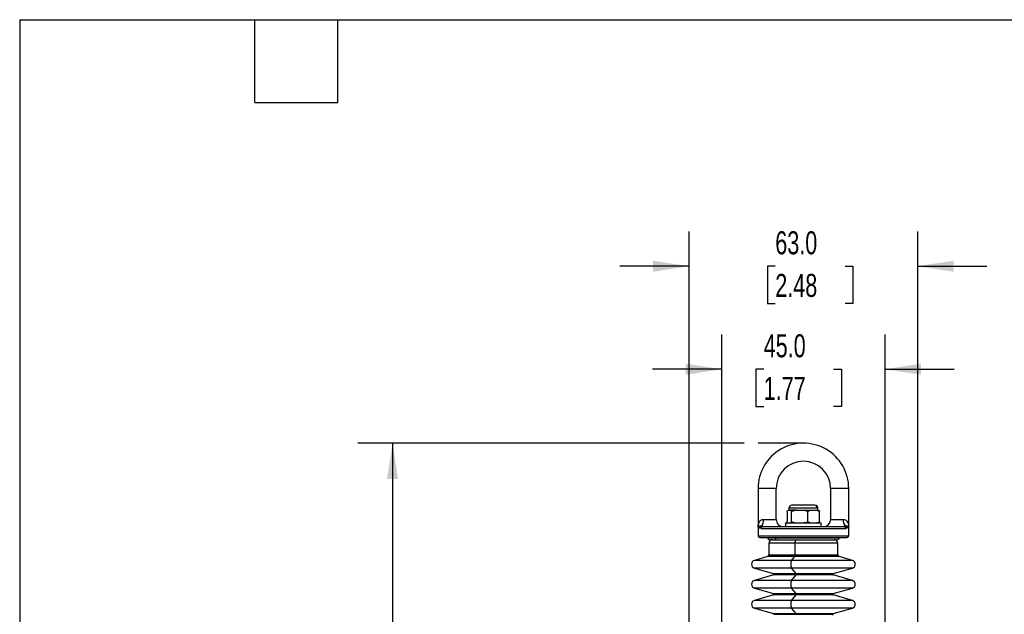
# Model space of a CAD drawing. Header units: millimetres. Extents: x 19 to 819, y 19 to 629.
# Tile 7 of 26: x 19 to 290, y 465 to 629. Entities that reach past the tile are written whole.
import ezdxf

# ---------------------------------------------------------------- set-up
doc = ezdxf.new("R2010")
doc.units = ezdxf.units.MM
doc.header["$LTSCALE"] = 3
doc.layers.add('DIMENSIONS', color=140, linetype='Continuous', lineweight=25)
doc.layers.add('TEXT', color=140, linetype='Continuous', lineweight=25)
doc.styles.add('SLDTEXTSTYLE0', font='TXT', dxfattribs={"width": 0.7})
doc.dimstyles.new('SLDDIMSTYLE0', dxfattribs={"dimtxt": 6.474023, "dimasz": 9.906, "dimexe": 0, "dimexo": 0.0625, "dimgap": 1.618506, "dimtad": 0, "dimtih": 1, "dimtoh": 1, "dimrnd": 1e-09, "dimzin": 12, "dimdsep": 46, "dimtxsty": 'SLDTEXTSTYLE0', "dimsah": 1, "dimcen": 0.09, "dimadec": 0, "dimazin": 3, "dimtfac": 1, "dimtofl": 0, "dimtmove": 0, "dimatfit": 3, "dimfxl": 0, "dimfrac": 2, "dimtolj": 1, "dimtzin": 12, "dimarcsym": 0})
doc.dimstyles.new('SLDDIMSTYLE1', dxfattribs={"dimtxt": 6.474023, "dimasz": 9.906, "dimexe": 0, "dimexo": 0.0625, "dimgap": 1.618506, "dimtad": 0, "dimtih": 1, "dimtoh": 1, "dimrnd": 1e-09, "dimzin": 4, "dimdsep": 46, "dimtxsty": 'SLDTEXTSTYLE0', "dimsah": 1, "dimcen": 0.09, "dimadec": 0, "dimazin": 1, "dimtfac": 1, "dimtmove": 0, "dimatfit": 0, "dimfxl": 0, "dimfrac": 2, "dimtolj": 1, "dimtzin": 12, "dimarcsym": 0})

# ---------------------------------------------------------------- blocks, each defined once
blk = doc.blocks.new('SW_BROKEN_VIEW_0')
at = {"color": 0}
blk.add_line((0, 0), (-12.5, 0), dxfattribs=at)
blk = doc.blocks.new('_D')
at = {"layer": 'DIMENSIONS'}
for p, q in [((218.65, 511.97), (112.25, 511.97)), ((121.78, 511.97), (121.78, 412.28)), ((112.16, 400.54), (109.98, 400.54)), ((109.98, 400.54), (109.98, 390.25)), ((131.39, 400.54), (133.57, 400.54)), ((133.57, 400.54), (133.57, 390.25)), ((109.98, 390.25), (112.16, 390.25)), ((121.78, 275.37), (121.78, 388.8)), ((133.57, 390.25), (131.39, 390.25)), ((206.65, 275.37), (112.25, 275.37))]:
    blk.add_line(p, q, dxfattribs=at)
for points in [[(121.78, 511.97), (120.25, 502.07), (123.3, 502.07)], [(121.78, 275.37), (123.3, 285.28), (120.25, 285.28)]]:
    blk.add_solid(points, dxfattribs=at)
at = {"layer": 'DIMENSIONS', "char_height": 6.35, "attachment_point": 1, "style": 'SLDTEXTSTYLE0'}
for s, insert in [('236.6', (109.46, 410.18)), ('9.31', (112.16, 398.44))]:
    blk.add_mtext(s, dxfattribs=dict(at, insert=insert))
blk = doc.blocks.new('_D_4')
at = {"layer": 'DIMENSIONS'}
for p, q in [((212.46, 428.14), (212.46, 541.87)), ((257.46, 428.14), (257.46, 541.87)), ((212.46, 532.34), (193.41, 532.34)), ((224.02, 532.34), (221.85, 532.34)), ((221.85, 532.34), (221.85, 522.05)), ((243.26, 532.34), (245.44, 532.34)), ((245.44, 532.34), (245.44, 522.05)), ((257.46, 532.34), (276.51, 532.34)), ((221.85, 522.05), (224.02, 522.05)), ((245.44, 522.05), (243.26, 522.05))]:
    blk.add_line(p, q, dxfattribs=at)
for points in [[(212.46, 532.34), (202.55, 533.87), (202.55, 530.82)], [(257.46, 532.34), (267.36, 530.82), (267.36, 533.87)]]:
    blk.add_solid(points, dxfattribs=at)
at = {"layer": 'DIMENSIONS', "char_height": 6.35, "attachment_point": 1, "style": 'SLDTEXTSTYLE0'}
for s, insert in [('45.0', (224.02, 541.98)), ('1.77', (224.02, 530.24))]:
    blk.add_mtext(s, dxfattribs=dict(at, insert=insert))
blk = doc.blocks.new('_D_5')
at = {"layer": 'DIMENSIONS'}
for p, q in [((203.46, 363.09), (203.46, 570.25)), ((266.46, 363.09), (266.46, 570.25)), ((203.46, 560.73), (184.41, 560.73)), ((227.21, 560.73), (225.03, 560.73)), ((225.03, 560.73), (225.03, 550.44)), ((246.44, 560.73), (248.62, 560.73)), ((248.62, 560.73), (248.62, 550.44)), ((266.46, 560.73), (285.51, 560.73)), ((225.03, 550.44), (227.21, 550.44)), ((248.62, 550.44), (246.44, 550.44))]:
    blk.add_line(p, q, dxfattribs=at)
for points in [[(203.46, 560.73), (193.55, 562.25), (193.55, 559.2)], [(266.46, 560.73), (276.36, 559.2), (276.36, 562.25)]]:
    blk.add_solid(points, dxfattribs=at)
at = {"layer": 'DIMENSIONS', "char_height": 6.35, "attachment_point": 1, "style": 'SLDTEXTSTYLE0'}
for s, insert in [('63.0', (227.21, 570.36)), ('2.48', (227.21, 558.62))]:
    blk.add_mtext(s, dxfattribs=dict(at, insert=insert))

msp = doc.modelspace()

# ---------------------------------------------------------------- linework, layer by layer
for p, q in [((222.457, 499.472), (222.457, 488.972)), ((227.457, 499.472), (222.457, 499.472)), ((227.457, 490.972), (227.457, 499.472)), ((242.457, 499.472), (242.457, 490.972)), ((247.457, 499.472), (242.457, 499.472)), ((247.457, 488.972), (247.457, 499.472)), ((230.957, 494.072), (230.957, 493.472)), ((238.828, 494.072), (230.957, 494.072)), ((238.054, 494.872), (231.781, 494.872)), ((238.828, 494.072), (238.828, 493.472)), ((238.957, 494.072), (238.828, 494.072)), ((238.957, 493.472), (238.957, 494.072)), ((230.486, 492.972), (230.486, 490.472)), ((230.839, 493.472), (231.101, 493.472)), ((231.101, 493.472), (231.362, 493.472)), ((233, 493.472), (231.362, 493.472)), ((231.715, 490.472), (231.715, 492.972)), ((233, 493.472), (233.95, 493.472)), ((233.95, 493.472), (234.901, 493.472)), ((234.901, 493.472), (237.117, 493.472)), ((236.185, 490.472), (236.185, 492.972)), ((237.117, 493.472), (237.806, 493.472)), ((237.806, 493.472), (238.495, 493.472)), ((238.495, 493.472), (238.791, 493.472)), ((239.427, 490.472), (239.427, 492.972)), ((222.457, 488.972), (222.457, 486.472)), ((223.303, 488.472), (222.979, 488.588)), ((223.303, 488.472), (246.61, 488.472)), ((223.769, 488.972), (223.398, 489.065)), ((223.769, 488.972), (246.144, 488.972)), ((223.957, 490.972), (227.457, 490.972)), ((230.057, 489.972), (230.057, 488.972)), ((239.857, 489.972), (230.057, 489.972)), ((239.857, 488.972), (239.857, 489.972)), ((242.457, 490.972), (245.957, 490.972)), ((246.515, 489.065), (246.144, 488.972)), ((246.934, 488.588), (246.61, 488.472)), ((247.457, 486.472), (247.457, 488.972)), ((222.457, 486.472), (247.457, 486.472)), ((222.957, 485.972), (246.957, 485.972)), ((225.107, 485.872), (227.151, 485.872)), ((227.151, 485.872), (244.807, 485.872)), ((225.457, 484.372), (225.457, 481.185)), ((232.664, 484.372), (225.457, 484.372)), ((226.254, 485.372), (227.547, 485.372)), ((227.547, 485.372), (244.26, 485.372)), ((232.664, 481.185), (232.664, 484.372)), ((244.457, 484.372), (232.664, 484.372)), ((244.457, 481.185), (244.457, 484.372)), ((225.094, 480.704), (221.453, 479.66)), ((232.577, 480.704), (225.094, 480.704)), ((225.457, 481.185), (232.664, 481.185)), ((231.698, 479.66), (232.577, 480.704)), ((244.819, 480.704), (232.577, 480.704)), ((232.664, 481.185), (244.457, 481.185)), ((248.46, 479.66), (244.819, 480.704)), ((231.698, 479.66), (221.453, 479.66)), ((221.453, 477.545), (226.712, 476.037)), ((231.698, 477.545), (221.453, 477.545)), ((248.46, 479.66), (231.698, 479.66)), ((232.967, 476.037), (231.698, 477.545)), ((248.46, 477.545), (231.698, 477.545)), ((243.201, 476.037), (248.46, 477.545)), ((226.712, 475.653), (221.453, 474.145)), ((226.712, 476.037), (232.967, 476.037)), ((232.967, 475.653), (226.712, 475.653)), ((226.857, 475.845), (233.002, 475.845)), ((231.698, 474.145), (232.967, 475.653)), ((232.967, 476.037), (243.201, 476.037)), ((243.201, 475.653), (232.967, 475.653)), ((233.002, 475.845), (243.057, 475.845)), ((248.46, 474.145), (243.201, 475.653)), ((231.698, 474.145), (221.453, 474.145)), ((221.453, 472.03), (226.712, 470.522)), ((231.698, 472.03), (221.453, 472.03)), ((248.46, 474.145), (231.698, 474.145)), ((232.967, 470.522), (231.698, 472.03)), ((248.46, 472.03), (231.698, 472.03)), ((243.201, 470.522), (248.46, 472.03)), ((226.712, 470.138), (221.453, 468.63)), ((226.712, 470.522), (232.967, 470.522)), ((232.967, 470.138), (226.712, 470.138)), ((226.857, 470.33), (233.002, 470.33)), ((231.698, 468.63), (232.967, 470.138)), ((232.967, 470.522), (243.201, 470.522)), ((243.201, 470.138), (232.967, 470.138)), ((233.002, 470.33), (243.057, 470.33)), ((248.46, 468.63), (243.201, 470.138)), ((231.698, 468.63), (221.453, 468.63)), ((248.46, 468.63), (231.698, 468.63)), ((221.453, 466.515), (226.712, 465.008)), ((231.698, 466.515), (221.453, 466.515)), ((226.712, 465.008), (232.967, 465.008)), ((226.857, 464.815), (233.002, 464.815)), ((232.967, 465.008), (231.698, 466.515)), ((248.46, 466.515), (231.698, 466.515)), ((232.967, 465.008), (243.201, 465.008)), ((233.002, 464.815), (243.057, 464.815)), ((243.201, 465.008), (248.46, 466.515))]:
    msp.add_line(p, q)
for centre, radius, start, end in [((234.957, 499.472), 12.5, 359.99992, 180.00008), ((234.957, 499.472), 7.5, 0.00005, 179.99995), ((231.757, 494.072), 0.8, 89.99892, 180.00208), ((238.04, 494.085), 0.787, 359.07864, 89.04697), ((238.157, 494.072), 0.8, 359.99804, 90.00103), ((223.505, 488.548), 0.528, 101.737, 175.66711), ((223.787, 488.488), 0.484, 92.07651, 181.93645), ((221.296, 490.716), 2.673, 321.84998, 5.48907), ((229.457, 490.972), 2, 179.99983, 269.99962), ((240.457, 490.972), 2, 270.00037, 0.00021), ((248.617, 490.716), 2.673, 174.51083, 218.15003), ((246.126, 488.488), 0.484, 358.06364, 87.92337), ((246.408, 488.548), 0.528, 4.33251, 78.26338), ((222.957, 486.472), 0.5, 180.00111, 269.99962), ((225.607, 485.872), 0.5, 179.99945, 269.99959), ((227.606, 485.825), 0.457, 174.16377, 262.62426), ((244.307, 485.872), 0.5, 270.00052, 0.00055), ((246.957, 486.472), 0.5, 270.0003, 359.99884), ((226.457, 484.372), 1, 89.99895, 180.0003), ((233.881, 484.607), 1.24, 141.91627, 190.94989), ((243.457, 484.372), 1, 359.9997, 90.00105), ((224.957, 481.185), 0.5, 285.99989, 0.00084), ((231.714, 481.109), 0.953, 334.84906, 4.53883), ((244.957, 481.185), 0.5, 179.99951, 253.99989), ((221.757, 478.602), 1.1, 105.99993, 254.00007), ((234.221, 478.602), 2.736, 157.26255, 202.73745), ((248.157, 478.602), 1.1, 285.99982, 74.00018), ((226.657, 475.845), 0.2, 0.0003, 74.0032), ((226.657, 475.845), 0.2, 285.9968, 0.00397), ((232.622, 475.875), 0.381, 355.45962, 25.15427), ((232.622, 475.815), 0.381, 334.84592, 4.54175), ((243.257, 475.845), 0.2, 105.99627, 180.00005), ((243.257, 475.845), 0.2, 179.99568, 254.00373), ((221.757, 473.088), 1.1, 105.99993, 254.00007), ((234.221, 473.088), 2.736, 157.26255, 202.73745), ((248.157, 473.088), 1.1, 285.99982, 74.00018), ((226.657, 470.33), 0.2, 0.00371, 73.99553), ((226.657, 470.33), 0.2, 286.00447, 359.99629), ((232.622, 470.36), 0.381, 355.46222, 25.15011), ((232.622, 470.3), 0.381, 334.84989, 4.53778), ((243.257, 470.33), 0.2, 106.00395, 179.99664), ((243.257, 470.33), 0.2, 180.00336, 253.99605), ((221.757, 467.573), 1.1, 105.99993, 254.00007), ((234.221, 467.573), 2.736, 157.26255, 202.73745), ((248.157, 467.573), 1.1, 285.99982, 74.00018), ((226.657, 464.815), 0.2, 359.99603, 74.0032), ((232.622, 464.845), 0.381, 355.45825, 25.15408), ((243.257, 464.815), 0.2, 105.99627, 180.00432), ((243.257, 464.815), 0.2, 179.99995, 254.00373)]:
    msp.add_arc(centre, radius, start, end)
for points, knots in [([(230.486, 492.972), (230.487, 493.001), (230.489, 493.057), (230.502, 493.148), (230.529, 493.251), (230.594, 493.391), (230.727, 493.47), (230.819, 493.471), (230.839, 493.472)], [0, 0, 0, 0, 0.1282342, 0.2436315, 0.4017347, 0.5957681, 0.9105272, 1, 1, 1, 1]), ([(231.362, 493.472), (231.447, 493.457), (231.561, 493.436), (231.645, 493.31), (231.681, 493.222), (231.704, 493.123), (231.714, 493.042), (231.715, 492.99), (231.715, 492.972)], [0, 0, 0, 0, 0.3528072, 0.4754582, 0.6441525, 0.7695184, 0.9219074, 1, 1, 1, 1]), ([(231.715, 492.972), (231.718, 493.002), (231.724, 493.061), (231.777, 493.157), (231.896, 493.273), (232.229, 493.431), (232.623, 493.468), (232.925, 493.471), (233, 493.472)], [0, 0, 0, 0, 0.0598435, 0.1190343, 0.2175819, 0.3884229, 0.8503585, 1, 1, 1, 1]), ([(234.901, 493.472), (235.179, 493.467), (235.523, 493.462), (235.904, 493.324), (236.047, 493.236), (236.141, 493.132), (236.181, 493.045), (236.184, 492.99), (236.185, 492.972)], [0, 0, 0, 0, 0.5544462, 0.6836373, 0.8142363, 0.8884122, 0.9639342, 1, 1, 1, 1]), ([(236.185, 492.972), (236.187, 493.001), (236.191, 493.059), (236.228, 493.153), (236.31, 493.266), (236.545, 493.426), (236.842, 493.469), (237.063, 493.471), (237.117, 493.472)], [0, 0, 0, 0, 0.0757685, 0.1473695, 0.2573921, 0.4298934, 0.8616525, 1, 1, 1, 1]), ([(238.495, 493.472), (238.7, 493.466), (238.955, 493.459), (239.227, 493.322), (239.331, 493.231), (239.396, 493.128), (239.423, 493.044), (239.426, 492.99), (239.427, 492.972)], [0, 0, 0, 0, 0.5150158, 0.640949, 0.7770011, 0.8613908, 0.9541405, 1, 1, 1, 1]), ([(239.427, 492.972), (239.426, 493.001), (239.424, 493.057), (239.411, 493.148), (239.384, 493.251), (239.319, 493.391), (239.186, 493.47), (239.094, 493.471), (239.074, 493.472)], [0, 0, 0, 0, 0.12823447, 0.24363208, 0.40173519, 0.59576883, 0.91052844, 1, 1, 1, 1]), ([(222.457, 488.972), (222.518, 489.404), (222.614, 490.069), (223.154, 490.676), (223.579, 490.929), (223.835, 490.958), (223.957, 490.972)], [0, 0, 0, 0, 0.46734302, 0.71915561, 0.86690012, 1, 1, 1, 1]), ([(223.398, 489.065), (223.249, 489.087), (223.009, 489.122), (222.672, 489.117), (222.525, 489.018), (222.457, 488.972)], [0, 0, 0, 0, 0.4669295, 0.7497449, 1, 1, 1, 1]), ([(222.979, 488.588), (222.919, 488.628), (222.792, 488.712), (222.629, 488.798), (222.497, 488.877), (222.47, 488.941), (222.457, 488.972)], [0, 0, 0, 0, 0.324523, 0.6901045, 0.8514037, 1, 1, 1, 1]), ([(230.839, 489.972), (230.755, 489.987), (230.641, 490.008), (230.556, 490.133), (230.52, 490.221), (230.497, 490.321), (230.488, 490.402), (230.487, 490.454), (230.486, 490.472)], [0, 0, 0, 0, 0.3528226, 0.4754789, 0.6441806, 0.7695519, 0.9219476, 1, 1, 1, 1]), ([(231.715, 490.472), (231.714, 490.443), (231.713, 490.387), (231.7, 490.296), (231.672, 490.193), (231.607, 490.053), (231.475, 489.974), (231.382, 489.972), (231.362, 489.972)], [0, 0, 0, 0, 0.12819403, 0.24359423, 0.4017015, 0.59575906, 0.91052625, 1, 1, 1, 1]), ([(233, 489.972), (232.721, 489.976), (232.378, 489.982), (231.996, 490.119), (231.853, 490.208), (231.759, 490.312), (231.72, 490.399), (231.716, 490.454), (231.715, 490.472)], [0, 0, 0, 0, 0.5544571, 0.6836508, 0.8142524, 0.8884298, 0.9639534, 1, 1, 1, 1]), ([(236.185, 490.472), (236.182, 490.442), (236.176, 490.383), (236.123, 490.286), (236.004, 490.171), (235.671, 490.013), (235.277, 489.975), (234.975, 489.973), (234.901, 489.972)], [0, 0, 0, 0, 0.0598247, 0.1190163, 0.2175654, 0.3884137, 0.8503564, 1, 1, 1, 1]), ([(237.117, 489.972), (236.912, 489.978), (236.657, 489.985), (236.385, 490.122), (236.281, 490.212), (236.216, 490.316), (236.188, 490.4), (236.186, 490.454), (236.185, 490.472)], [0, 0, 0, 0, 0.5150286, 0.640965, 0.7770208, 0.8614131, 0.9541647, 1, 1, 1, 1]), ([(239.427, 490.472), (239.425, 490.442), (239.42, 490.385), (239.384, 490.29), (239.302, 490.177), (239.067, 490.018), (238.77, 489.975), (238.549, 489.972), (238.495, 489.972)], [0, 0, 0, 0, 0.0757447, 0.1473466, 0.2573712, 0.4298822, 0.8616504, 1, 1, 1, 1]), ([(239.074, 489.972), (239.158, 489.987), (239.272, 490.008), (239.357, 490.133), (239.393, 490.221), (239.416, 490.321), (239.426, 490.402), (239.426, 490.454), (239.427, 490.472)], [0, 0, 0, 0, 0.35282182, 0.47547754, 0.64417947, 0.76955158, 0.92194746, 1, 1, 1, 1]), ([(245.957, 490.972), (246.078, 490.958), (246.334, 490.929), (246.759, 490.676), (247.299, 490.069), (247.395, 489.404), (247.457, 488.972)], [0, 0, 0, 0, 0.1330931, 0.2808361, 0.5326561, 1, 1, 1, 1]), ([(247.457, 488.972), (247.388, 489.018), (247.241, 489.117), (246.904, 489.122), (246.664, 489.087), (246.515, 489.065)], [0, 0, 0, 0, 0.2498794, 0.5331507, 1, 1, 1, 1]), ([(247.457, 488.972), (247.434, 488.933), (247.373, 488.825), (247.159, 488.74), (247.015, 488.643), (246.934, 488.588)], [0, 0, 0, 0, 0.2015665, 0.5508257, 1, 1, 1, 1])]:
    msp.add_open_spline(points, degree=3, knots=knots)
at = {"layer": 'TEXT'}
for p, q in [((19.05, 628.65), (819.15, 628.65)), ((19.05, 628.65), (19.05, 19.05)), ((83.82, 605.79), (83.82, 628.65)), ((106.68, 605.79), (106.68, 628.65)), ((83.82, 605.79), (106.68, 605.79))]:
    msp.add_line(p, q, dxfattribs=at)

# ---------------------------------------------------------------- block references
at = {"color": 7, "linetype": 'Continuous'}
msp.add_blockref('SW_BROKEN_VIEW_0', (234.957, 511.972), dxfattribs=at)

# ---------------------------------------------------------------- dimensions: what is measured, and where the dimension line sits
at = {"layer": 'DIMENSIONS'}
dim = msp.add_linear_dim(base=(266.457, 560.726), p1=(203.457, 359.281), p2=(266.457, 359.281), dimstyle='SLDDIMSTYLE1', dxfattribs=at)
dim.commit()
dim.dimension.update_dxf_attribs({"geometry": '_D_5', "text_midpoint": (236.825, 560.726), "dimtype": 160})
for base, p1, p2, angle, dimstyle, picture, middle in [((257.457, 532.344), (212.457, 424.326), (257.457, 424.326), 0, 'SLDDIMSTYLE1', '_D_4', (233.642, 532.344)), ((121.776, 275.372), (222.457, 511.972), (210.457, 275.372), 90, 'SLDDIMSTYLE0', '_D', (121.776, 400.542))]:
    dim = msp.add_linear_dim(base=base, p1=p1, p2=p2, angle=angle, dimstyle=dimstyle, dxfattribs=at)
    dim.commit()
    dim.dimension.update_dxf_attribs({"geometry": picture, "text_midpoint": middle, "dimtype": 160})

doc.saveas('drawing.dxf')
